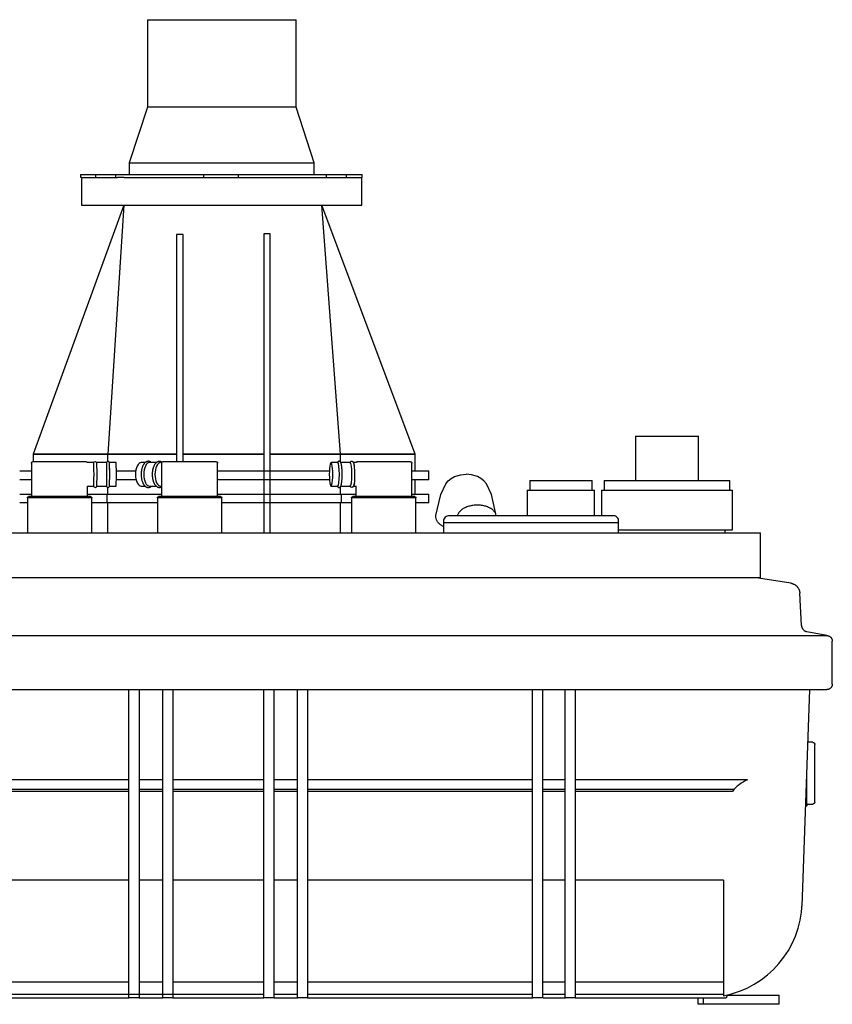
# Model space of a CAD drawing. Header units: millimetres. Extents: x -455 to 454, y 14 to 746.
# Tile 2 of 2: x -150 to 454, y 14 to 746. Entities that reach past the tile are written whole.
import ezdxf

# ---------------------------------------------------------------- set-up
doc = ezdxf.new("R2010")
doc.units = ezdxf.units.MM
for name, color, linetype, true_color in [('Material 1', 7, 'Continuous', 0xe6e6e6), ('Material 2', 5, 'Continuous', 0x0000ff), ('Material 3', 251, 'Continuous', 0x505050)]:
    doc.layers.add(name, color=color, linetype=linetype, true_color=true_color)

msp = doc.modelspace()

# ---------------------------------------------------------------- linework, layer by layer
at = {"layer": 'Material 1'}
for p, q in [((-55.26, 746.02), (-55.26, 681.02)), ((-55.26, 746.02), (55.42, 746.02)), ((55.42, 681.02), (55.42, 746.02)), ((-55.26, 681.02), (-68.75, 639.51)), ((55.42, 681.02), (-55.26, 681.02)), ((68.91, 639.51), (55.42, 681.02)), ((-68.75, 639.51), (-68.75, 630.82)), ((-68.75, 639.51), (68.91, 639.51)), ((68.91, 630.82), (68.91, 639.51)), ((-105.1, 630.82), (-105.1, 628.7)), ((-105.1, 630.82), (-93.6, 630.82)), ((-93.6, 630.82), (-78.96, 630.82)), ((-93.6, 628.7), (-93.6, 630.82)), ((-78.96, 630.82), (-78.96, 628.7)), ((-78.96, 630.82), (-65.99, 630.82)), ((-65.99, 630.82), (-13.51, 630.82)), ((-13.51, 630.82), (-13.51, 628.7)), ((-13.51, 630.82), (12.49, 630.82)), ((12.49, 628.7), (12.49, 630.82)), ((12.49, 630.82), (64.97, 630.82)), ((64.97, 630.82), (77.94, 630.82)), ((77.94, 628.7), (77.94, 630.82)), ((77.94, 630.82), (92.98, 630.82)), ((92.98, 630.82), (104.47, 630.82)), ((92.98, 628.7), (92.98, 630.82)), ((104.48, 628.7), (104.48, 630.82)), ((-104.02, 628.7), (-105.1, 628.7)), ((-104.2, 628.7), (-104.2, 608)), ((-104.1, 628.7), (-77.6, 628.7)), ((-72.48, 628.7), (-77.54, 628.7)), ((-72.46, 628.7), (104.35, 628.7)), ((104.47, 628.7), (104.32, 628.7)), ((104.36, 608), (104.36, 628.7)), ((-72.72, 607.99), (-140.25, 423)), ((-104.2, 608), (104.36, 608)), ((-72.71, 608), (-84.72, 423)), ((88.47, 423), (74.55, 608)), ((144, 423), (74.55, 607.99)), ((-28.74, 586.35), (-33.62, 586.35)), ((-33.62, 586.35), (-33.62, 417.31)), ((-28.74, 417.31), (-28.74, 586.35)), ((31.38, 586.72), (31.38, 364.41)), ((36.1, 586.72), (31.38, 586.72)), ((36.1, 364.41), (36.1, 586.72)), ((307.74, 436.21), (307.74, 403.21)), ((307.74, 436.21), (354.84, 436.21)), ((354.84, 403.21), (354.84, 436.21)), ((-140.25, 423), (-140.25, 417.31)), ((-140.22, 423), (-84.72, 423)), ((-84.72, 423), (-140.22, 423)), ((-84.71, 423.19), (-84.72, 423)), ((-84.72, 423), (-33.62, 423)), ((-84.72, 417.54), (-84.72, 423)), ((-33.62, 423), (-84.72, 423)), ((-28.74, 423), (31.38, 423)), ((31.38, 423), (-28.74, 423)), ((36.1, 423), (88.47, 423)), ((88.47, 423), (36.1, 423)), ((88.47, 423), (88.45, 423.19)), ((88.47, 423), (143.97, 423)), ((88.47, 416.83), (88.47, 423)), ((143.97, 423), (88.47, 423)), ((144, 410.44), (144, 423)), ((-150.25, 410.44), (-141.48, 410.44)), ((-95.25, 416.6), (-99.91, 416.6)), ((-85.6, 416.6), (-92.97, 416.6)), ((-78.57, 416.6), (-83.57, 416.6)), ((-78.29, 410.44), (-63.92, 410.44)), ((-56.91, 416.6), (-59.8, 416.6)), ((-48.58, 416.6), (-53.68, 416.6)), ((-44.66, 416.6), (-45.3, 416.6)), ((-2.99, 410.44), (80.14, 410.44)), ((86.34, 416.6), (81.38, 416.6)), ((95.63, 416.6), (88.59, 416.6)), ((100.4, 416.6), (98.05, 416.6)), ((141.5, 410.44), (154, 410.44)), ((154, 403.82), (154, 410.44)), ((-141.48, 403.82), (-150.25, 403.82)), ((-63.62, 403.82), (-78.31, 403.82)), ((80.23, 403.82), (-2.99, 403.82)), ((154, 403.82), (141.5, 403.82)), ((144, 393.26), (144, 403.82)), ((229.25, 403.21), (229.25, 396.21)), ((229.25, 403.21), (275.52, 403.21)), ((275.52, 396.21), (275.52, 403.21)), ((284.47, 403.21), (284.47, 396.21)), ((284.47, 403.21), (378.11, 403.21)), ((378.11, 396.21), (378.11, 403.21)), ((-99.79, 399.11), (-95.25, 399.11)), ((-92.97, 399.11), (-85.6, 399.11)), ((-84.72, 393.26), (-84.72, 398.16)), ((-83.56, 399.11), (-78.57, 399.11)), ((-59.8, 399.11), (-56.92, 399.11)), ((-53.68, 399.11), (-48.57, 399.11)), ((-45.3, 399.11), (-44.72, 399.11)), ((81.38, 399.11), (86.34, 399.11)), ((88.47, 393.26), (88.47, 398.84)), ((88.63, 399.11), (95.63, 399.11)), ((98.09, 399.11), (100.28, 399.11)), ((227.39, 396.21), (227.39, 377.07)), ((227.39, 396.21), (277.39, 396.21)), ((277.39, 377.07), (277.39, 396.21)), ((282.45, 396.21), (282.45, 377.07)), ((282.45, 396.21), (380.13, 396.21)), ((380.13, 366.69), (380.13, 396.21)), ((-150.25, 393.26), (-141.48, 393.26)), ((-99.75, 393.26), (-85.34, 393.26)), ((-85.34, 393.26), (-44.72, 393.26)), ((-85.34, 393.26), (-85.34, 386.64)), ((-2.99, 393.26), (89.09, 393.26)), ((89.09, 393.26), (99.73, 393.26)), ((89.09, 386.64), (89.09, 393.26)), ((141.5, 393.26), (154, 393.26)), ((154, 386.64), (154, 393.26)), ((-144.53, 386.64), (-150.25, 386.64)), ((-85.34, 386.64), (-96.67, 386.64)), ((-47.78, 386.64), (-85.34, 386.64)), ((-84.72, 364.41), (-84.72, 386.64)), ((89.09, 386.64), (0.07, 386.64)), ((88.47, 364.41), (88.47, 386.64)), ((96.68, 386.64), (89.09, 386.64)), ((154, 386.64), (144.56, 386.64)), ((295.13, 366.69), (380.13, 366.69)), ((374.56, 364.41), (374.56, 366.69)), ((165.13, 364.51), (164.85, 364.51)), ((400.87, 330.83), (400.87, 364.41)), ((323.27, 330.83), (318.09, 330.83)), ((350.6, 330.83), (323.27, 330.83)), ((423.34, 326.99), (399.29, 330.8)), ((431.34, 295.5), (430.08, 319.5)), ((-450.24, 287.99), (450.09, 287.99)), ((450.09, 287.99), (435.37, 290.85)), ((450.04, 287.99), (450.09, 287.99)), ((454.28, 251.95), (454.28, 283.8)), ((-450.59, 247.77), (450.09, 247.77)), ((-69.01, 18.5), (-69.01, 247.77)), ((-61.43, 247.77), (-61.43, 18.5)), ((-43.87, 18.5), (-43.87, 247.77)), ((-36.3, 247.77), (-36.3, 18.5)), ((31.36, 18.5), (31.36, 247.77)), ((38.93, 247.77), (38.93, 18.5)), ((56.36, 18.5), (56.36, 247.77)), ((63.93, 247.77), (63.93, 18.5)), ((231.21, 18.5), (231.21, 247.77)), ((238.78, 247.77), (238.78, 18.5)), ((255.5, 18.5), (255.5, 247.77)), ((263.08, 247.77), (263.08, 18.5)), ((431.88, 86.7), (437.51, 247.77)), ((439.7, 208.59), (436.14, 208.59)), ((-69.03, 180.65), (-237.35, 180.65)), ((-43.88, 180.65), (-61.43, 180.65)), ((31.37, 180.65), (-36.31, 180.65)), ((56.36, 180.65), (38.94, 180.65)), ((231.21, 180.65), (63.93, 180.65)), ((255.5, 180.65), (238.78, 180.65)), ((319.93, 180.65), (263.08, 180.65)), ((382.15, 180.65), (319.93, 180.65)), ((391.08, 180.65), (382.15, 180.65)), ((-69.03, 173.52), (-237.35, 173.52)), ((-69.03, 172.03), (-237.35, 172.03)), ((-43.88, 173.52), (-61.43, 173.52)), ((-43.88, 172.03), (-61.43, 172.03)), ((31.37, 173.52), (-36.31, 173.52)), ((31.37, 172.03), (-36.31, 172.03)), ((56.36, 173.52), (38.94, 173.52)), ((56.36, 172.03), (38.94, 172.03)), ((231.21, 173.52), (63.93, 173.52)), ((231.21, 172.03), (63.93, 172.03)), ((255.5, 173.52), (238.78, 173.52)), ((255.5, 172.03), (238.78, 172.03)), ((317.62, 173.52), (263.08, 173.52)), ((317.33, 172.03), (263.08, 172.03)), ((371.71, 172.03), (317.33, 172.03)), ((372.86, 173.52), (317.62, 173.52)), ((380.01, 172.03), (371.71, 172.03)), ((381.22, 173.52), (372.86, 173.52)), ((435.29, 162.71), (439.7, 162.71)), ((-69.04, 106.03), (-237.63, 106.03)), ((-43.88, 106.03), (-61.43, 106.03)), ((31.37, 106.03), (-36.31, 106.03)), ((56.36, 106.03), (38.94, 106.03)), ((231.46, 106.03), (63.93, 106.03)), ((255.8, 106.03), (239.06, 106.03)), ((373.3, 106.03), (263.38, 106.03)), ((373.3, 106.03), (373.3, 20.02)), ((431.88, 88.56), (431.88, 88.58)), ((431.49, 83.16), (431.49, 83.18)), ((430.7, 77.81), (430.7, 77.84)), ((427.93, 67.37), (427.94, 67.39)), ((429.51, 72.54), (429.52, 72.56)), ((425.97, 62.33), (425.98, 62.35)), ((420.95, 52.76), (420.97, 52.78)), ((423.64, 57.45), (423.65, 57.47)), ((414.56, 44.04), (414.58, 44.06)), ((417.92, 48.28), (417.94, 48.3)), ((410.9, 40.07), (410.92, 40.09)), ((-69.04, 30.2), (-237.63, 30.2)), ((-43.88, 30.2), (-61.43, 30.2)), ((31.37, 30.2), (-36.31, 30.2)), ((56.36, 30.2), (38.94, 30.2)), ((231.21, 30.2), (63.93, 30.2)), ((255.5, 30.2), (239.06, 30.2)), ((373.3, 30.2), (263.08, 30.2)), ((-310.53, 18.5), (-69.03, 18.5)), ((-237.35, 21.29), (31.36, 21.29)), ((-61.43, 18.5), (-69.01, 18.5)), ((-61.43, 18.5), (-43.88, 18.5)), ((-36.3, 18.5), (-43.87, 18.5)), ((-36.31, 18.5), (31.37, 18.5)), ((38.93, 18.5), (31.36, 18.5)), ((38.93, 21.29), (56.36, 21.29)), ((38.94, 18.5), (56.36, 18.5)), ((63.93, 18.5), (56.36, 18.5)), ((63.93, 21.29), (231.21, 21.29)), ((63.93, 18.5), (231.47, 18.5)), ((238.78, 18.5), (231.21, 18.5)), ((238.78, 21.29), (255.5, 21.29)), ((239.06, 18.5), (255.8, 18.5)), ((263.08, 18.5), (255.5, 18.5)), ((263.08, 21.29), (373.3, 21.29)), ((263.08, 18.5), (311.34, 18.5)), ((311.34, 18.5), (347.62, 18.5)), ((347.62, 18.5), (375.2, 18.5)), ((354.48, 13.75), (354.48, 18.5)), ((358.09, 18.5), (358.09, 13.75)), ((373.3, 20.02), (373.3, 20)), ((376.2, 20.58), (414.84, 20.58)), ((414.84, 13.75), (414.84, 20.58)), ((358.09, 13.75), (354.48, 13.75)), ((398.36, 13.75), (358.09, 13.75)), ((414.84, 13.75), (398.36, 13.75))]:
    msp.add_line(p, q, dxfattribs=at)
at = {"layer": 'Material 1', "flags": 128}
for points in [[(-95.27, 416.6), (-95.26, 416.62), (-95.2, 416.8), (-94.97, 417.15), (-93.97, 417.51), (-93.17, 417.06), (-93, 416.76), (-92.95, 416.6), (-92.93, 416.5)], [(-83.29, 407.86), (-83.29, 408.21), (-83.29, 408.56), (-83.29, 408.91), (-83.29, 409.25), (-83.29, 409.6), (-83.3, 409.94), (-83.3, 410.28), (-83.3, 410.61), (-83.31, 410.94), (-83.31, 411.27), (-83.32, 411.59), (-83.32, 411.9), (-83.33, 412.21), (-83.33, 412.51), (-83.34, 412.81), (-83.35, 413.09), (-83.35, 413.37), (-83.36, 413.64), (-83.37, 413.9), (-83.38, 414.15), (-83.39, 414.39), (-83.4, 414.62), (-83.41, 414.84), (-83.42, 415.05), (-83.43, 415.25), (-83.44, 415.44), (-83.45, 415.61), (-83.46, 415.78), (-83.47, 415.93), (-83.48, 416.07), (-83.49, 416.2), (-83.5, 416.33), (-83.52, 416.44), (-83.53, 416.54), (-83.55, 416.65), (-83.58, 416.76), (-83.62, 416.89), (-83.74, 417.13), (-84.28, 417.54), (-85.26, 417.34), (-85.52, 417), (-85.59, 416.82), (-85.63, 416.7), (-85.64, 416.6)], [(-52.17, 416.61), (-52.37, 416.78), (-52.58, 416.94), (-52.8, 417.08), (-53.02, 417.2), (-53.26, 417.31), (-53.49, 417.41), (-53.74, 417.48), (-53.99, 417.54), (-54.24, 417.57), (-54.49, 417.59), (-54.75, 417.58), (-55, 417.56), (-55.25, 417.51), (-55.49, 417.45), (-55.74, 417.37), (-55.97, 417.26), (-56.2, 417.15), (-56.42, 417.01), (-56.63, 416.87), (-56.84, 416.7), (-57.04, 416.53), (-57.23, 416.34), (-57.42, 416.14), (-57.6, 415.93), (-57.77, 415.71), (-57.93, 415.48), (-58.09, 415.23), (-58.24, 414.98), (-58.39, 414.72), (-58.53, 414.45), (-58.66, 414.17), (-58.79, 413.88), (-58.91, 413.58), (-59.02, 413.27), (-59.12, 412.96), (-59.22, 412.64), (-59.32, 412.32), (-59.4, 411.98), (-59.48, 411.65), (-59.55, 411.3), (-59.62, 410.95), (-59.68, 410.6), (-59.73, 410.25), (-59.77, 409.89), (-59.81, 409.52), (-59.84, 409.16), (-59.86, 408.79), (-59.87, 408.43), (-59.88, 408.06), (-59.88, 407.86)], [(-44.43, 416.96), (-44.48, 417), (-44.71, 417.12), (-44.94, 417.24), (-45.19, 417.33), (-45.44, 417.41), (-45.69, 417.47), (-45.95, 417.5), (-46.21, 417.52), (-46.48, 417.51), (-46.74, 417.49), (-46.99, 417.44), (-47.25, 417.38), (-47.5, 417.29), (-47.74, 417.19), (-47.97, 417.07), (-48.2, 416.93), (-48.41, 416.78), (-48.62, 416.62), (-48.82, 416.44), (-49.02, 416.25), (-49.2, 416.05), (-49.38, 415.84), (-49.56, 415.62), (-49.72, 415.38), (-49.88, 415.14), (-50.03, 414.89), (-50.17, 414.63), (-50.31, 414.36), (-50.44, 414.08), (-50.57, 413.79), (-50.69, 413.5), (-50.8, 413.2), (-50.9, 412.89), (-51, 412.57), (-51.09, 412.25), (-51.18, 411.92), (-51.26, 411.59), (-51.33, 411.25), (-51.39, 410.91), (-51.45, 410.56), (-51.5, 410.21), (-51.54, 409.86), (-51.58, 409.5), (-51.61, 409.14), (-51.63, 408.78), (-51.64, 408.42), (-51.65, 408.05), (-51.65, 407.86)], [(89.65, 407.86), (89.65, 408.21), (89.65, 408.57), (89.64, 408.92), (89.63, 409.27), (89.62, 409.62), (89.61, 409.97), (89.6, 410.31), (89.58, 410.65), (89.57, 410.99), (89.55, 411.32), (89.53, 411.64), (89.5, 411.96), (89.48, 412.28), (89.45, 412.58), (89.42, 412.88), (89.39, 413.18), (89.36, 413.46), (89.32, 413.74), (89.28, 414.01), (89.25, 414.27), (89.21, 414.52), (89.16, 414.76), (89.12, 414.99), (89.08, 415.21), (89.03, 415.42), (88.98, 415.63), (88.93, 415.82), (88.87, 416), (88.82, 416.18), (88.76, 416.35), (88.69, 416.51), (88.62, 416.66), (88.54, 416.81), (88.44, 416.96), (88.33, 417.11), (88.18, 417.26), (87.99, 417.4), (87.74, 417.52), (87.43, 417.59), (87.11, 417.57), (86.83, 417.47), (86.6, 417.34), (86.43, 417.19), (86.3, 417.04), (86.2, 416.89), (86.11, 416.74), (86.04, 416.6)], [(98.78, 414.18), (98.74, 414.42), (98.7, 414.66), (98.66, 414.89), (98.61, 415.1), (98.57, 415.31), (98.52, 415.51), (98.46, 415.7), (98.41, 415.88), (98.35, 416.06), (98.29, 416.23), (98.22, 416.39), (98.15, 416.55), (98.06, 416.71), (97.96, 416.86), (97.83, 417.02), (97.66, 417.19), (97.43, 417.34), (97.14, 417.47), (96.79, 417.52), (96.43, 417.48), (96.12, 417.36), (95.89, 417.21), (95.71, 417.05), (95.58, 416.89), (95.47, 416.73), (95.4, 416.6)], [(-85.64, 399.11), (-85.64, 399.07), (-85.61, 398.96), (-85.57, 398.82), (-85.45, 398.59), (-84.91, 398.18), (-83.92, 398.38), (-83.67, 398.72), (-83.6, 398.89), (-83.56, 399.01), (-83.54, 399.12), (-83.53, 399.22), (-83.51, 399.33), (-83.5, 399.45), (-83.49, 399.57), (-83.47, 399.71), (-83.46, 399.86), (-83.45, 400.01), (-83.44, 400.18), (-83.43, 400.37), (-83.42, 400.56), (-83.41, 400.76), (-83.4, 400.98), (-83.39, 401.2), (-83.38, 401.44), (-83.37, 401.68), (-83.37, 401.94), (-83.36, 402.2), (-83.35, 402.48), (-83.34, 402.76), (-83.34, 403.05), (-83.33, 403.34), (-83.32, 403.65), (-83.32, 403.96), (-83.31, 404.28), (-83.31, 404.6), (-83.31, 404.93), (-83.3, 405.26), (-83.3, 405.59), (-83.3, 405.93), (-83.29, 406.28), (-83.29, 406.62), (-83.29, 406.97), (-83.29, 407.32), (-83.29, 407.67), (-83.29, 407.86)], [(-59.88, 407.86), (-59.88, 407.49), (-59.87, 407.12), (-59.85, 406.75), (-59.82, 406.39), (-59.79, 406.03), (-59.75, 405.66), (-59.7, 405.31), (-59.65, 404.95), (-59.59, 404.6), (-59.52, 404.26), (-59.45, 403.92), (-59.36, 403.58), (-59.27, 403.25), (-59.18, 402.93), (-59.08, 402.61), (-58.97, 402.3), (-58.85, 402), (-58.73, 401.71), (-58.6, 401.42), (-58.46, 401.15), (-58.32, 400.88), (-58.17, 400.62), (-58.02, 400.37), (-57.86, 400.13), (-57.69, 399.9), (-57.52, 399.69), (-57.33, 399.48), (-57.15, 399.29), (-56.95, 399.11), (-56.75, 398.94), (-56.54, 398.78), (-56.32, 398.64), (-56.09, 398.51), (-55.86, 398.4), (-55.63, 398.31), (-55.38, 398.24), (-55.13, 398.18), (-54.88, 398.14), (-54.63, 398.13), (-54.37, 398.13), (-54.12, 398.16), (-53.87, 398.2), (-53.62, 398.27), (-53.38, 398.35), (-53.15, 398.45), (-52.92, 398.57), (-52.7, 398.7), (-52.48, 398.85), (-52.28, 399.01), (-52.16, 399.11)], [(-51.65, 407.86), (-51.65, 407.5), (-51.64, 407.13), (-51.62, 406.77), (-51.59, 406.41), (-51.56, 406.05), (-51.52, 405.7), (-51.48, 405.35), (-51.42, 405), (-51.36, 404.65), (-51.29, 404.31), (-51.22, 403.98), (-51.14, 403.64), (-51.05, 403.32), (-50.96, 403), (-50.86, 402.69), (-50.75, 402.38), (-50.63, 402.08), (-50.51, 401.79), (-50.38, 401.51), (-50.25, 401.23), (-50.11, 400.97), (-49.96, 400.71), (-49.81, 400.46), (-49.65, 400.23), (-49.48, 400), (-49.3, 399.78), (-49.12, 399.57), (-48.93, 399.38), (-48.73, 399.19), (-48.53, 399.02), (-48.31, 398.87), (-48.09, 398.72), (-47.86, 398.59), (-47.63, 398.48), (-47.38, 398.39), (-47.13, 398.31), (-46.88, 398.25), (-46.62, 398.21), (-46.36, 398.2), (-46.09, 398.2), (-45.83, 398.23), (-45.57, 398.28), (-45.32, 398.34), (-45.07, 398.43), (-44.83, 398.53), (-44.72, 398.59)], [(86.04, 399.11), (86.07, 399.06), (86.15, 398.9), (86.24, 398.76), (86.36, 398.61), (86.5, 398.46), (86.7, 398.31), (86.95, 398.19), (87.26, 398.13), (87.58, 398.15), (87.86, 398.24), (88.08, 398.38), (88.25, 398.53), (88.39, 398.67), (88.49, 398.82), (88.58, 398.97), (88.65, 399.13), (88.72, 399.28), (88.79, 399.45), (88.84, 399.62), (88.9, 399.8), (88.95, 399.99), (89, 400.18), (89.05, 400.39), (89.1, 400.61), (89.14, 400.83), (89.18, 401.07), (89.22, 401.31), (89.26, 401.57), (89.3, 401.83), (89.34, 402.11), (89.37, 402.39), (89.4, 402.67), (89.43, 402.97), (89.46, 403.27), (89.49, 403.58), (89.51, 403.9), (89.54, 404.22), (89.56, 404.55), (89.57, 404.88), (89.59, 405.22), (89.61, 405.56), (89.62, 405.91), (89.63, 406.26), (89.64, 406.61), (89.64, 406.96), (89.65, 407.31), (89.65, 407.67), (89.65, 407.86)], [(-95.27, 399.11), (-95.26, 399.09), (-95.2, 398.91), (-94.97, 398.57), (-93.97, 398.2), (-93.17, 398.66), (-93, 398.96), (-92.95, 399.12), (-92.93, 399.22)], [(98.78, 401.54), (98.74, 401.29), (98.7, 401.06), (98.66, 400.83), (98.61, 400.61), (98.57, 400.41), (98.52, 400.21), (98.46, 400.02), (98.41, 399.83), (98.35, 399.66), (98.29, 399.49), (98.22, 399.33), (98.15, 399.17), (98.06, 399.01), (97.96, 398.85), (97.83, 398.69), (97.66, 398.53), (97.43, 398.37), (97.14, 398.25), (96.79, 398.2), (96.43, 398.24), (96.12, 398.35), (95.89, 398.51), (95.71, 398.67), (95.58, 398.83), (95.47, 398.99), (95.4, 399.11)], [(423.34, 326.99), (423.66, 326.93), (423.97, 326.86), (424.28, 326.78), (424.58, 326.69), (424.88, 326.58), (425.18, 326.46), (425.47, 326.33), (425.76, 326.19), (426.04, 326.04), (426.32, 325.88), (426.59, 325.7), (426.85, 325.52), (427.1, 325.32), (427.35, 325.11), (427.58, 324.9), (427.81, 324.68), (428.03, 324.44), (428.24, 324.2), (428.44, 323.95), (428.63, 323.69), (428.81, 323.43), (428.98, 323.15), (429.13, 322.88), (429.28, 322.59), (429.41, 322.3), (429.54, 322.01), (429.65, 321.71), (429.75, 321.4), (429.83, 321.09), (429.91, 320.78), (429.97, 320.47), (430.02, 320.15), (430.05, 319.83), (430.08, 319.51), (430.08, 319.5)], [(431.34, 295.5), (431.35, 295.3), (431.37, 295.1), (431.4, 294.9), (431.44, 294.71), (431.49, 294.51), (431.54, 294.32), (431.6, 294.13), (431.67, 293.94), (431.75, 293.76), (431.83, 293.57), (431.92, 293.4), (432.02, 293.22), (432.13, 293.05), (432.24, 292.89), (432.36, 292.72), (432.48, 292.57), (432.61, 292.42), (432.75, 292.27), (432.89, 292.13), (433.04, 292), (433.19, 291.87), (433.35, 291.74), (433.51, 291.63), (433.68, 291.52), (433.85, 291.42), (434.03, 291.32), (434.21, 291.23), (434.39, 291.15), (434.57, 291.08), (434.76, 291.01), (434.95, 290.95), (435.15, 290.9), (435.34, 290.86), (435.37, 290.85)], [(450.09, 287.99), (450.25, 287.99), (450.42, 287.98), (450.59, 287.96), (450.75, 287.94), (450.92, 287.91), (451.08, 287.87), (451.24, 287.83), (451.4, 287.78), (451.56, 287.72), (451.72, 287.66), (451.87, 287.59), (452.02, 287.52), (452.17, 287.44), (452.31, 287.35), (452.45, 287.26), (452.59, 287.16), (452.72, 287.06), (452.85, 286.95), (452.97, 286.84), (453.09, 286.72), (453.21, 286.6), (453.31, 286.47), (453.42, 286.34), (453.52, 286.21), (453.61, 286.07), (453.7, 285.92), (453.78, 285.78), (453.86, 285.63), (453.93, 285.48), (453.99, 285.32), (454.05, 285.16), (454.1, 285), (454.14, 284.84), (454.18, 284.68), (454.21, 284.51), (454.24, 284.35), (454.26, 284.18), (454.27, 284.02), (454.27, 283.85), (454.28, 283.8)], [(454.28, 251.95), (454.27, 251.79), (454.26, 251.62), (454.25, 251.45), (454.22, 251.29), (454.19, 251.12), (454.16, 250.96), (454.11, 250.8), (454.06, 250.64), (454.01, 250.48), (453.94, 250.32), (453.88, 250.17), (453.8, 250.02), (453.72, 249.87), (453.64, 249.73), (453.54, 249.59), (453.45, 249.45), (453.34, 249.32), (453.24, 249.19), (453.12, 249.07), (453, 248.95), (452.88, 248.84), (452.76, 248.73), (452.62, 248.62), (452.49, 248.52), (452.35, 248.43), (452.21, 248.34), (452.06, 248.26), (451.91, 248.18), (451.76, 248.11), (451.6, 248.05), (451.45, 247.99), (451.29, 247.94), (451.13, 247.9), (450.96, 247.86), (450.8, 247.83), (450.63, 247.8), (450.47, 247.78), (450.3, 247.77), (450.13, 247.77), (450.09, 247.77)], [(439.7, 208.59), (439.76, 208.59), (439.82, 208.58), (439.88, 208.58), (439.94, 208.57), (440, 208.56), (440.06, 208.54), (440.12, 208.53), (440.18, 208.51), (440.23, 208.49), (440.29, 208.47), (440.34, 208.44), (440.4, 208.42), (440.45, 208.39), (440.5, 208.36), (440.55, 208.32), (440.6, 208.29), (440.65, 208.25), (440.69, 208.21), (440.74, 208.17), (440.78, 208.13), (440.82, 208.09), (440.86, 208.04), (440.9, 208), (440.93, 207.95), (440.97, 207.9), (441, 207.85), (441.03, 207.79), (441.05, 207.74), (441.08, 207.69), (441.1, 207.63), (441.12, 207.57), (441.14, 207.52), (441.16, 207.46), (441.17, 207.4), (441.18, 207.34), (441.19, 207.28), (441.2, 207.22), (441.2, 207.16), (441.2, 207.1), (441.2, 207.09)], [(441.2, 207.09), (441.2, 207.07), (441.2, 207.02)], [(441.2, 164.21), (441.2, 164.22), (441.2, 164.28), (441.2, 164.36), (441.2, 164.48), (441.2, 164.63), (441.2, 164.82), (441.2, 165.04), (441.2, 165.29), (441.2, 165.58), (441.2, 165.9), (441.2, 166.25), (441.2, 166.63), (441.2, 167.04), (441.2, 167.48), (441.2, 167.95), (441.2, 168.45), (441.2, 168.98), (441.2, 169.53), (441.2, 170.11), (441.2, 170.71), (441.2, 171.34), (441.2, 171.99), (441.2, 172.66), (441.2, 173.35), (441.2, 174.06), (441.2, 174.79), (441.2, 175.54), (441.2, 176.31), (441.2, 177.08), (441.2, 177.88), (441.2, 178.68), (441.2, 179.5), (441.2, 180.33), (441.2, 181.16), (441.2, 182), (441.2, 182.85), (441.2, 183.7), (441.2, 184.56), (441.2, 185.42), (441.2, 186.27), (441.2, 187.13), (441.2, 187.98), (441.2, 188.83), (441.2, 189.68), (441.2, 190.52), (441.2, 191.35), (441.2, 192.17), (441.2, 192.98), (441.2, 193.78), (441.2, 194.57), (441.2, 195.34), (441.2, 196.1), (441.2, 196.84), (441.2, 197.56), (441.2, 198.26), (441.2, 198.95), (441.2, 199.61), (441.2, 200.25), (441.2, 200.86), (441.2, 201.46), (441.2, 202.02), (441.2, 202.56), (441.2, 203.08), (441.2, 203.56), (441.2, 204.02), (441.2, 204.45), (441.2, 204.84), (441.2, 205.21), (441.2, 205.54), (441.2, 205.85), (441.2, 206.12), (441.2, 206.36), (441.2, 206.56), (441.2, 206.73), (441.2, 206.87), (441.2, 206.98), (441.2, 207.05), (441.2, 207.08), (441.2, 207.09)], [(435.29, 161.71), (435.29, 161.73), (435.29, 161.79), (435.29, 161.89), (435.29, 162.02), (435.29, 162.19), (435.29, 162.4), (435.29, 162.65), (435.29, 162.93), (435.29, 163.25), (435.29, 163.6), (435.29, 163.99), (435.29, 164.42), (435.29, 164.88), (435.29, 165.37), (435.29, 165.89), (435.29, 166.45), (435.29, 167.04), (435.29, 167.65), (435.29, 168.3), (435.29, 168.97), (435.29, 169.67), (435.29, 170.4), (435.29, 171.15), (435.29, 171.92), (435.29, 172.72), (435.29, 173.53), (435.29, 174.37), (435.29, 175.22), (435.29, 176.09), (435.29, 176.97), (435.29, 177.87), (435.29, 178.78), (435.29, 179.71), (435.29, 180.64), (435.29, 181.58), (435.29, 182.53), (435.29, 183.48), (435.29, 184.37)], [(435.29, 161.71), (435.29, 161.68), (435.29, 161.64), (435.29, 161.61), (435.28, 161.58), (435.27, 161.54), (435.27, 161.51), (435.26, 161.48), (435.25, 161.44), (435.24, 161.41), (435.22, 161.38), (435.21, 161.35), (435.19, 161.32), (435.18, 161.29), (435.16, 161.26), (435.14, 161.23), (435.12, 161.2), (435.1, 161.17), (435.08, 161.15), (435.06, 161.12), (435.03, 161.1), (435.01, 161.07), (434.98, 161.05), (434.95, 161.03), (434.93, 161.01), (434.9, 160.99), (434.87, 160.97), (434.84, 160.96), (434.81, 160.94), (434.78, 160.93), (434.74, 160.91), (434.71, 160.9), (434.68, 160.89), (434.65, 160.88), (434.61, 160.87), (434.58, 160.87), (434.54, 160.86), (434.51, 160.86), (434.48, 160.86)], [(435.29, 161.77), (435.29, 161.76), (435.29, 161.72), (435.29, 161.71)], [(441.2, 164.19), (441.2, 164.15), (441.2, 164.09), (441.19, 164.03), (441.19, 163.97), (441.17, 163.91), (441.16, 163.85), (441.15, 163.79), (441.13, 163.73), (441.11, 163.68), (441.09, 163.62), (441.06, 163.57), (441.03, 163.51), (441.01, 163.46), (440.98, 163.41), (440.94, 163.36), (440.91, 163.31), (440.87, 163.26), (440.83, 163.22), (440.79, 163.17), (440.75, 163.13), (440.71, 163.09), (440.66, 163.05), (440.61, 163.01), (440.56, 162.98), (440.51, 162.94), (440.46, 162.91), (440.41, 162.88), (440.36, 162.86), (440.3, 162.83), (440.25, 162.81), (440.19, 162.79), (440.13, 162.77), (440.08, 162.75), (440.02, 162.74), (439.96, 162.73), (439.9, 162.72), (439.84, 162.71), (439.78, 162.71), (439.72, 162.71), (439.7, 162.71)], [(441.2, 164.28), (441.2, 164.25), (441.2, 164.21), (441.2, 164.21)], [(376.23, 20.67), (375.98, 20.07), (375.71, 19.47), (375.41, 18.89), (375.2, 18.5)]]:
    msp.add_lwpolyline(points, dxfattribs=at)
at = {"layer": 'Material 1'}
for centre, radius, start, end in [((401.6, 155.7), 27.07, 112.86308, 142.91592), ((359.52, 91.1), 72.41, 280.96897, 358), ((359.52, 89.83), 72.41, 357.52089, 358)]:
    msp.add_arc(centre, radius, start, end, dxfattribs=at)
for centre, ratio, start_param, end_param in [((-95.25, 407.86), 0.033807, 4.712389, 6.283185), ((-92.97, 407.86), 0.033807, 4.712389, 6.152286), ((-85.6, 407.86), 0.033807, 4.712389, 6.283185), ((-83.58, 407.86), 0.033807, 4.712389, 6.152286), ((-78.57, 407.86), 0.033807, 4.712389, 6.283185), ((-59.8, 407.86), 0.494483, 0, 1.570796), ((-53.68, 407.86), 0.494483, 0, 1.570796), ((-47.27, 407.86), 0.494483, 1.267533, 1.308997), ((-47.27, 407.86), 0.494483, 0.987371, 1.047198), ((-45.3, 407.86), 0.494483, 0, 1.570796), ((81.38, 407.86), 0.148744, 4.712389, 7.853982), ((86.34, 407.86), 0.148744, 4.712389, 6.283185), ((88.34, 407.86), 0.148744, 5.826305, 5.890486), ((88.34, 407.86), 0.148744, 5.235988, 5.366887), ((95.63, 407.86), 0.148744, 4.712389, 6.283185), ((97.88, 407.86), 0.148744, 4.712389, 6.021386), ((-95.25, 407.86), 0.033807, 3.141593, 4.712389), ((-92.97, 407.86), 0.033807, 3.272492, 4.712389), ((-85.6, 407.86), 0.033807, 3.141593, 4.712389), ((-83.58, 407.86), 0.033807, 3.534292, 4.712389), ((-78.57, 407.86), 0.033807, 3.141593, 4.712389), ((-59.8, 407.86), 0.494483, 1.570796, 3.141593), ((-53.68, 407.86), 0.494483, 1.570796, 3.141593), ((-45.3, 407.86), 0.494483, 1.570796, 3.141593), ((81.38, 407.86), 0.148744, 1.570796, 4.712389), ((86.34, 407.86), 0.148744, 3.141593, 4.712389), ((88.34, 407.86), 0.148744, 4.712389, 4.843289), ((88.34, 407.86), 0.148744, 4.581489, 4.712389), ((95.63, 407.86), 0.148744, 3.141593, 4.712389), ((97.88, 407.86), 0.148744, 3.534292, 4.712389), ((88.34, 407.86), 0.148744, 3.665191, 3.796091)]:
    msp.add_ellipse(centre, major_axis=(0, 8.74), ratio=ratio, start_param=start_param, end_param=end_param, dxfattribs=at)
for points, knots in [([(-399.91, 364.41), (-399.91, 364.41), (-399.05, 364.41), (-386.48, 364.41), (-349.33, 364.41), (-175.77, 364.41), (114.8, 364.41), (260.73, 364.41), (366.5, 364.41), (391.72, 364.41), (400.15, 364.41), (400.85, 364.41), (400.84, 364.41)], [6.8746, 6.8746, 6.8746, 6.8746, 6.96093, 7.357968, 7.795753, 8.389494, 9.067875, 9.666438, 10.031249, 10.371677, 10.75096, 10.870487, 10.870487, 10.870487, 10.870487]), ([(318.05, 330.83), (305.69, 330.83), (242.73, 330.83), (114.8, 330.83), (-153.19, 330.83), (-274.49, 330.83), (-309.56, 330.83)], [-9.828732, -9.828732, -9.828732, -9.828732, -9.666438, -9.067875, -8.389494, -7.941128, -7.941128, -7.941128, -7.941128]), ([(400.87, 330.83), (400.87, 330.83), (400.12, 330.83), (391.73, 330.83), (373.96, 330.83), (352.9, 330.83), (350.34, 330.83)], [-10.8704865, -10.8704865, -10.8704865, -10.8704865, -10.7509595, -10.3716769, -10.0312491, -9.9872595, -9.9872595, -9.9872595, -9.9872595])]:
    msp.add_open_spline(points, degree=3, knots=knots, dxfattribs=at)
at = {"layer": 'Material 2', "flags": 128}
for points in [[(159.41, 377.21), (162.94, 392.86), (166.65, 400.91), (168.58, 403.15), (170.82, 404.92), (173.32, 406.27), (177.86, 407.64), (181.84, 408)], [(204.27, 377.21), (200.74, 392.86), (197.03, 400.91), (195.1, 403.15), (192.86, 404.92), (190.36, 406.27), (185.82, 407.64), (181.84, 408)]]:
    msp.add_lwpolyline(points, dxfattribs=at)
at = {"layer": 'Material 2'}
for points, knots in [([(190.18, 385.01), (189.09, 385.01), (186.9, 384.86), (183.77, 384.19), (180.94, 383.11), (178.55, 381.67), (176.72, 379.96), (175.75, 378.37), (175.44, 377.39), (175.36, 377.07)], [-1, -1, -1, -1, -0.9285714, -0.8571429, -0.7857143, -0.7142857, -0.6428571, -0.5714286, -0.5371017, -0.5371017, -0.5371017, -0.5371017]), ([(204.29, 377.07), (204.25, 377.39), (204.02, 378.37), (203.19, 379.96), (201.51, 381.67), (199.25, 383.11), (196.52, 384.19), (193.44, 384.86), (191.27, 385.01), (190.18, 385.01)], [-0.4629083, -0.4629083, -0.4629083, -0.4629083, -0.4285714, -0.3571429, -0.2857143, -0.2142857, -0.1428571, -0.0714286, 0, 0, 0, 0]), ([(164.84, 369.15), (164.08, 369.53), (162.6, 370.44), (160.84, 372.09), (159.67, 374.01), (159.27, 375.75), (159.34, 376.82), (159.41, 377.21)], [-0.7776602, -0.7776602, -0.7776602, -0.7776602, -0.7142857, -0.6428571, -0.5714286, -0.5, -0.4579653, -0.4579653, -0.4579653, -0.4579653])]:
    msp.add_open_spline(points, degree=3, knots=knots, dxfattribs=at)
at = {"layer": 'Material 3'}
for p, q in [((-141.46, 416.31), (-141.46, 391.31)), ((-44.72, 416.31), (-44.72, 391.31)), ((-2.99, 391.31), (-2.99, 416.31)), ((141.46, 391.31), (141.46, 416.31)), ((-99.73, 391.31), (-99.73, 399.12)), ((99.73, 399.11), (99.73, 391.31)), ((-144.51, 390.31), (-144.51, 364.41)), ((-96.67, 390.31), (-144.51, 390.31)), ((-97.47, 391.31), (-143.71, 391.31)), ((-96.67, 364.41), (-96.67, 390.31)), ((-47.78, 390.31), (-47.78, 364.41)), ((0.07, 390.31), (-47.78, 390.31)), ((-0.74, 391.31), (-46.97, 391.31)), ((0.07, 364.41), (0.07, 390.31)), ((96.67, 390.31), (96.67, 364.41)), ((144.51, 390.31), (96.67, 390.31)), ((143.71, 391.31), (97.47, 391.31)), ((144.51, 364.41), (144.51, 390.31)), ((292.26, 377.07), (168.65, 377.07)), ((165.14, 372.07), (165.14, 364.41)), ((165.14, 372.07), (295.14, 372.07)), ((295.14, 364.41), (295.14, 372.07))]:
    msp.add_line(p, q, dxfattribs=at)
at = {"layer": 'Material 3', "flags": 128}
for points in [[(-141.46, 416.31), (-141.46, 416.35), (-141.45, 416.39), (-141.45, 416.43), (-141.44, 416.47), (-141.44, 416.5), (-141.43, 416.54), (-141.42, 416.58), (-141.41, 416.62), (-141.39, 416.66), (-141.38, 416.7), (-141.36, 416.73), (-141.34, 416.77), (-141.33, 416.8), (-141.3, 416.84), (-141.28, 416.87), (-141.26, 416.9), (-141.24, 416.93), (-141.21, 416.97), (-141.18, 416.99), (-141.15, 417.02), (-141.13, 417.05), (-141.09, 417.08), (-141.06, 417.1), (-141.03, 417.13), (-141, 417.15), (-140.96, 417.17), (-140.93, 417.19), (-140.89, 417.21), (-140.86, 417.22), (-140.82, 417.24), (-140.78, 417.25), (-140.74, 417.26), (-140.71, 417.27), (-140.67, 417.28), (-140.63, 417.29), (-140.59, 417.3), (-140.55, 417.3), (-140.51, 417.3), (-140.47, 417.31), (-140.46, 417.31)], [(-100.73, 417.31), (-100.74, 417.31), (-100.79, 417.31), (-100.87, 417.31), (-100.98, 417.31), (-101.12, 417.31), (-101.3, 417.31), (-101.5, 417.31), (-101.73, 417.31), (-102, 417.31), (-102.29, 417.31), (-102.62, 417.31), (-102.97, 417.31), (-103.35, 417.31), (-103.76, 417.31), (-104.2, 417.31), (-104.66, 417.31), (-105.14, 417.31), (-105.66, 417.31), (-106.19, 417.31), (-106.75, 417.31), (-107.33, 417.31), (-107.93, 417.31), (-108.56, 417.31), (-109.2, 417.31), (-109.86, 417.31), (-110.54, 417.31), (-111.23, 417.31), (-111.94, 417.31), (-112.66, 417.31), (-113.39, 417.31), (-114.14, 417.31), (-114.9, 417.31), (-115.66, 417.31), (-116.44, 417.31), (-117.22, 417.31), (-118, 417.31), (-118.79, 417.31), (-119.58, 417.31), (-120.38, 417.31), (-121.17, 417.31), (-121.97, 417.31), (-122.76, 417.31), (-123.54, 417.31), (-124.33, 417.31), (-125.11, 417.31), (-125.88, 417.31), (-126.64, 417.31), (-127.39, 417.31), (-128.13, 417.31), (-128.86, 417.31), (-129.57, 417.31), (-130.28, 417.31), (-130.96, 417.31), (-131.63, 417.31), (-132.28, 417.31), (-132.92, 417.31), (-133.53, 417.31), (-134.12, 417.31), (-134.69, 417.31), (-135.24, 417.31), (-135.77, 417.31), (-136.27, 417.31), (-136.74, 417.31), (-137.19, 417.31), (-137.61, 417.31), (-138.01, 417.31), (-138.38, 417.31), (-138.72, 417.31), (-139.03, 417.31), (-139.31, 417.31), (-139.56, 417.31), (-139.78, 417.31), (-139.97, 417.31), (-140.13, 417.31), (-140.26, 417.31), (-140.36, 417.31), (-140.42, 417.31), (-140.45, 417.31), (-140.46, 417.31)], [(-140.46, 417.31), (-140.44, 417.31), (-140.39, 417.31)], [(-100.79, 417.31), (-100.76, 417.31), (-100.73, 417.31), (-100.73, 417.31)], [(-100.73, 417.31), (-100.69, 417.31), (-100.65, 417.3), (-100.61, 417.3), (-100.57, 417.29), (-100.53, 417.29), (-100.49, 417.28), (-100.45, 417.27), (-100.41, 417.26), (-100.37, 417.24), (-100.34, 417.23), (-100.3, 417.21), (-100.26, 417.19), (-100.23, 417.17), (-100.19, 417.15), (-100.16, 417.13), (-100.13, 417.11), (-100.1, 417.08), (-100.07, 417.06), (-100.04, 417.03), (-100.01, 417), (-99.98, 416.97), (-99.96, 416.94), (-99.93, 416.91), (-99.91, 416.88), (-99.88, 416.85), (-99.86, 416.81), (-99.84, 416.78), (-99.83, 416.74), (-99.81, 416.71), (-99.79, 416.67), (-99.78, 416.63), (-99.77, 416.59)], [(-44.72, 416.31), (-44.72, 416.35), (-44.72, 416.39), (-44.71, 416.43), (-44.71, 416.47), (-44.7, 416.5), (-44.69, 416.54), (-44.68, 416.58), (-44.67, 416.62), (-44.66, 416.66), (-44.64, 416.7), (-44.62, 416.73), (-44.61, 416.77), (-44.59, 416.8), (-44.57, 416.84), (-44.55, 416.87), (-44.52, 416.9), (-44.5, 416.93), (-44.47, 416.97), (-44.44, 416.99), (-44.42, 417.02), (-44.39, 417.05), (-44.36, 417.08), (-44.33, 417.1), (-44.29, 417.13), (-44.26, 417.15), (-44.23, 417.17), (-44.19, 417.19), (-44.16, 417.21), (-44.12, 417.22), (-44.08, 417.24), (-44.04, 417.25), (-44.01, 417.26), (-43.97, 417.27), (-43.93, 417.28), (-43.89, 417.29), (-43.85, 417.3), (-43.81, 417.3), (-43.77, 417.3), (-43.73, 417.31), (-43.72, 417.31)], [(-3.99, 417.31), (-4, 417.31), (-4.05, 417.31), (-4.13, 417.31), (-4.24, 417.31), (-4.38, 417.31), (-4.56, 417.31), (-4.76, 417.31), (-5, 417.31), (-5.26, 417.31), (-5.56, 417.31), (-5.88, 417.31), (-6.23, 417.31), (-6.61, 417.31), (-7.02, 417.31), (-7.46, 417.31), (-7.92, 417.31), (-8.41, 417.31), (-8.92, 417.31), (-9.45, 417.31), (-10.01, 417.31), (-10.59, 417.31), (-11.2, 417.31), (-11.82, 417.31), (-12.46, 417.31), (-13.12, 417.31), (-13.8, 417.31), (-14.49, 417.31), (-15.2, 417.31), (-15.92, 417.31), (-16.66, 417.31), (-17.4, 417.31), (-18.16, 417.31), (-18.92, 417.31), (-19.7, 417.31), (-20.48, 417.31), (-21.26, 417.31), (-22.05, 417.31), (-22.85, 417.31), (-23.64, 417.31), (-24.43, 417.31), (-25.23, 417.31), (-26.02, 417.31), (-26.81, 417.31), (-27.59, 417.31), (-28.37, 417.31), (-29.14, 417.31), (-29.9, 417.31), (-30.65, 417.31), (-31.39, 417.31), (-32.12, 417.31), (-32.84, 417.31), (-33.54, 417.31), (-34.22, 417.31), (-34.89, 417.31), (-35.55, 417.31), (-36.18, 417.31), (-36.79, 417.31), (-37.38, 417.31), (-37.96, 417.31), (-38.5, 417.31), (-39.03, 417.31), (-39.53, 417.31), (-40, 417.31), (-40.45, 417.31), (-40.88, 417.31), (-41.27, 417.31), (-41.64, 417.31), (-41.98, 417.31), (-42.29, 417.31), (-42.57, 417.31), (-42.82, 417.31), (-43.04, 417.31), (-43.23, 417.31), (-43.39, 417.31), (-43.52, 417.31), (-43.62, 417.31), (-43.68, 417.31), (-43.72, 417.31), (-43.72, 417.31)], [(-43.72, 417.31), (-43.7, 417.31), (-43.66, 417.31)], [(-4.06, 417.31), (-4.03, 417.31), (-3.99, 417.31), (-3.99, 417.31)], [(-3.99, 417.31), (-3.95, 417.31), (-3.91, 417.3), (-3.87, 417.3), (-3.83, 417.29), (-3.79, 417.29), (-3.75, 417.28), (-3.71, 417.27), (-3.67, 417.26), (-3.64, 417.24), (-3.6, 417.23), (-3.56, 417.21), (-3.53, 417.19), (-3.49, 417.17), (-3.46, 417.15), (-3.42, 417.13), (-3.39, 417.11), (-3.36, 417.08), (-3.33, 417.06), (-3.3, 417.03), (-3.27, 417), (-3.24, 416.97), (-3.22, 416.94), (-3.19, 416.91), (-3.17, 416.88), (-3.15, 416.85), (-3.13, 416.81), (-3.11, 416.78), (-3.09, 416.74), (-3.07, 416.71), (-3.06, 416.67), (-3.04, 416.63), (-3.03, 416.59), (-3.02, 416.55), (-3.01, 416.52), (-3, 416.48), (-3, 416.44), (-2.99, 416.4), (-2.99, 416.36), (-2.99, 416.32), (-2.99, 416.31)], [(99.77, 416.6), (99.78, 416.62), (99.79, 416.66), (99.81, 416.7), (99.82, 416.73), (99.84, 416.77), (99.86, 416.8), (99.88, 416.84), (99.9, 416.87), (99.92, 416.9), (99.95, 416.93), (99.97, 416.97), (100, 416.99), (100.03, 417.02), (100.06, 417.05), (100.09, 417.08), (100.12, 417.1), (100.15, 417.13), (100.19, 417.15), (100.22, 417.17), (100.25, 417.19), (100.29, 417.21), (100.33, 417.22), (100.36, 417.24), (100.4, 417.25), (100.44, 417.26), (100.48, 417.27), (100.52, 417.28), (100.56, 417.29), (100.6, 417.3), (100.64, 417.3), (100.68, 417.3), (100.72, 417.31), (100.73, 417.31)], [(140.46, 417.31), (140.44, 417.31), (140.39, 417.31), (140.31, 417.31), (140.2, 417.31), (140.06, 417.31), (139.89, 417.31), (139.68, 417.31), (139.45, 417.31), (139.18, 417.31), (138.89, 417.31), (138.57, 417.31), (138.21, 417.31), (137.83, 417.31), (137.42, 417.31), (136.99, 417.31), (136.53, 417.31), (136.04, 417.31), (135.53, 417.31), (134.99, 417.31), (134.43, 417.31), (133.85, 417.31), (133.25, 417.31), (132.63, 417.31), (131.99, 417.31), (131.33, 417.31), (130.65, 417.31), (129.96, 417.31), (129.25, 417.31), (128.53, 417.31), (127.79, 417.31), (127.04, 417.31), (126.29, 417.31), (125.52, 417.31), (124.75, 417.31), (123.97, 417.31), (123.18, 417.31), (122.39, 417.31), (121.6, 417.31), (120.81, 417.31), (120.01, 417.31), (119.22, 417.31), (118.43, 417.31), (117.64, 417.31), (116.86, 417.31), (116.08, 417.31), (115.31, 417.31), (114.55, 417.31), (113.79, 417.31), (113.05, 417.31), (112.32, 417.31), (111.61, 417.31), (110.91, 417.31), (110.22, 417.31), (109.55, 417.31), (108.9, 417.31), (108.27, 417.31), (107.65, 417.31), (107.06, 417.31), (106.49, 417.31), (105.94, 417.31), (105.42, 417.31), (104.92, 417.31), (104.44, 417.31), (103.99, 417.31), (103.57, 417.31), (103.17, 417.31), (102.81, 417.31), (102.47, 417.31), (102.15, 417.31), (101.87, 417.31), (101.62, 417.31), (101.4, 417.31), (101.21, 417.31), (101.05, 417.31), (100.92, 417.31), (100.83, 417.31), (100.76, 417.31), (100.73, 417.31), (100.73, 417.31)], [(100.73, 417.31), (100.74, 417.31), (100.79, 417.31)], [(140.39, 417.31), (140.42, 417.31), (140.45, 417.31), (140.46, 417.31)], [(140.46, 417.31), (140.5, 417.31), (140.54, 417.3), (140.58, 417.3), (140.62, 417.29), (140.66, 417.29), (140.7, 417.28), (140.73, 417.27), (140.77, 417.26), (140.81, 417.24), (140.85, 417.23), (140.88, 417.21), (140.92, 417.19), (140.95, 417.17), (140.99, 417.15), (141.02, 417.13), (141.05, 417.11), (141.09, 417.08), (141.12, 417.06), (141.15, 417.03), (141.17, 417), (141.2, 416.97), (141.23, 416.94), (141.25, 416.91), (141.28, 416.88), (141.3, 416.85), (141.32, 416.81), (141.34, 416.78), (141.36, 416.74), (141.37, 416.71), (141.39, 416.67), (141.4, 416.63), (141.42, 416.59), (141.43, 416.55), (141.44, 416.52), (141.44, 416.48), (141.45, 416.44), (141.45, 416.4), (141.46, 416.36), (141.46, 416.32), (141.46, 416.31)], [(-144.51, 390.31), (-144.51, 390.35), (-144.51, 390.39), (-144.51, 390.43), (-144.51, 390.47), (-144.5, 390.51), (-144.5, 390.54), (-144.49, 390.58), (-144.48, 390.62), (-144.47, 390.65), (-144.46, 390.69), (-144.44, 390.73), (-144.43, 390.76), (-144.41, 390.8), (-144.39, 390.83), (-144.37, 390.86), (-144.35, 390.89), (-144.33, 390.93), (-144.31, 390.96), (-144.28, 390.99), (-144.26, 391.01), (-144.23, 391.04), (-144.2, 391.07), (-144.17, 391.09), (-144.14, 391.12), (-144.11, 391.14), (-144.08, 391.16), (-144.05, 391.18), (-144.02, 391.2), (-143.98, 391.22), (-143.95, 391.24), (-143.91, 391.25), (-143.88, 391.26), (-143.84, 391.28), (-143.8, 391.29), (-143.77, 391.3), (-143.73, 391.3), (-143.71, 391.31)], [(-97.47, 391.31), (-97.44, 391.3), (-97.4, 391.29), (-97.36, 391.28), (-97.33, 391.27), (-97.29, 391.26), (-97.25, 391.24), (-97.22, 391.23), (-97.18, 391.21), (-97.15, 391.19), (-97.12, 391.17), (-97.09, 391.15), (-97.06, 391.13), (-97.02, 391.11), (-97, 391.08), (-96.97, 391.06), (-96.94, 391.03), (-96.91, 391), (-96.89, 390.97), (-96.87, 390.94), (-96.84, 390.91), (-96.82, 390.88), (-96.8, 390.85), (-96.78, 390.81), (-96.77, 390.78), (-96.75, 390.74), (-96.73, 390.71), (-96.72, 390.67), (-96.71, 390.64), (-96.7, 390.6), (-96.69, 390.56), (-96.68, 390.52), (-96.68, 390.49), (-96.67, 390.45), (-96.67, 390.41), (-96.67, 390.37), (-96.67, 390.33), (-96.67, 390.31)], [(-47.78, 390.31), (-47.78, 390.35), (-47.78, 390.39), (-47.77, 390.43), (-47.77, 390.47), (-47.77, 390.51), (-47.76, 390.54), (-47.75, 390.58), (-47.74, 390.62), (-47.73, 390.65), (-47.72, 390.69), (-47.7, 390.73), (-47.69, 390.76), (-47.67, 390.8), (-47.65, 390.83), (-47.64, 390.86), (-47.61, 390.89), (-47.59, 390.93), (-47.57, 390.96), (-47.54, 390.99), (-47.52, 391.01), (-47.49, 391.04), (-47.47, 391.07), (-47.44, 391.09), (-47.41, 391.12), (-47.38, 391.14), (-47.34, 391.16), (-47.31, 391.18), (-47.28, 391.2), (-47.24, 391.22), (-47.21, 391.24), (-47.17, 391.25), (-47.14, 391.26), (-47.1, 391.28), (-47.07, 391.29), (-47.03, 391.3), (-46.99, 391.3), (-46.97, 391.31)], [(-0.74, 391.31), (-0.7, 391.3), (-0.66, 391.29), (-0.62, 391.28), (-0.59, 391.27), (-0.55, 391.26), (-0.52, 391.24), (-0.48, 391.23), (-0.45, 391.21), (-0.41, 391.19), (-0.38, 391.17), (-0.35, 391.15), (-0.32, 391.13), (-0.29, 391.11), (-0.26, 391.08), (-0.23, 391.06), (-0.2, 391.03), (-0.18, 391), (-0.15, 390.97), (-0.13, 390.94), (-0.11, 390.91), (-0.08, 390.88), (-0.06, 390.85), (-0.05, 390.81), (-0.03, 390.78), (-0.01, 390.74), (0, 390.71), (0.02, 390.67), (0.03, 390.64), (0.04, 390.6), (0.05, 390.56), (0.05, 390.52), (0.06, 390.49), (0.06, 390.45), (0.07, 390.41), (0.07, 390.37), (0.07, 390.33), (0.07, 390.31)], [(96.67, 390.31), (96.67, 390.35), (96.67, 390.39), (96.67, 390.43), (96.68, 390.47), (96.68, 390.51), (96.69, 390.54), (96.7, 390.58), (96.7, 390.62), (96.72, 390.65), (96.73, 390.69), (96.74, 390.73), (96.76, 390.76), (96.77, 390.8), (96.79, 390.83), (96.81, 390.86), (96.83, 390.89), (96.85, 390.93), (96.88, 390.96), (96.9, 390.99), (96.93, 391.01), (96.95, 391.04), (96.98, 391.07), (97.01, 391.09), (97.04, 391.12), (97.07, 391.14), (97.1, 391.16), (97.13, 391.18), (97.17, 391.2), (97.2, 391.22), (97.24, 391.24), (97.27, 391.25), (97.31, 391.26), (97.34, 391.28), (97.38, 391.29), (97.42, 391.3), (97.46, 391.3), (97.47, 391.31)], [(143.71, 391.31), (143.75, 391.3), (143.78, 391.29), (143.82, 391.28), (143.86, 391.27), (143.89, 391.26), (143.93, 391.24), (143.96, 391.23), (144, 391.21), (144.03, 391.19), (144.07, 391.17), (144.1, 391.15), (144.13, 391.13), (144.16, 391.11), (144.19, 391.08), (144.22, 391.06), (144.24, 391.03), (144.27, 391), (144.29, 390.97), (144.32, 390.94), (144.34, 390.91), (144.36, 390.88), (144.38, 390.85), (144.4, 390.81), (144.42, 390.78), (144.43, 390.74), (144.45, 390.71), (144.46, 390.67), (144.47, 390.64), (144.48, 390.6), (144.49, 390.56), (144.5, 390.52), (144.51, 390.49), (144.51, 390.45), (144.51, 390.41), (144.51, 390.37), (144.51, 390.33), (144.51, 390.31)]]:
    msp.add_lwpolyline(points, dxfattribs=at)
at = {"layer": 'Material 3'}
for centre, radius, start, end in [((169.05, 373.06), 4.03, 95.72193, 194.27807), ((291.3, 373.19), 4, 343.80599, 76.19401)]:
    msp.add_arc(centre, radius, start, end, dxfattribs=at)

doc.saveas('drawing.dxf')
